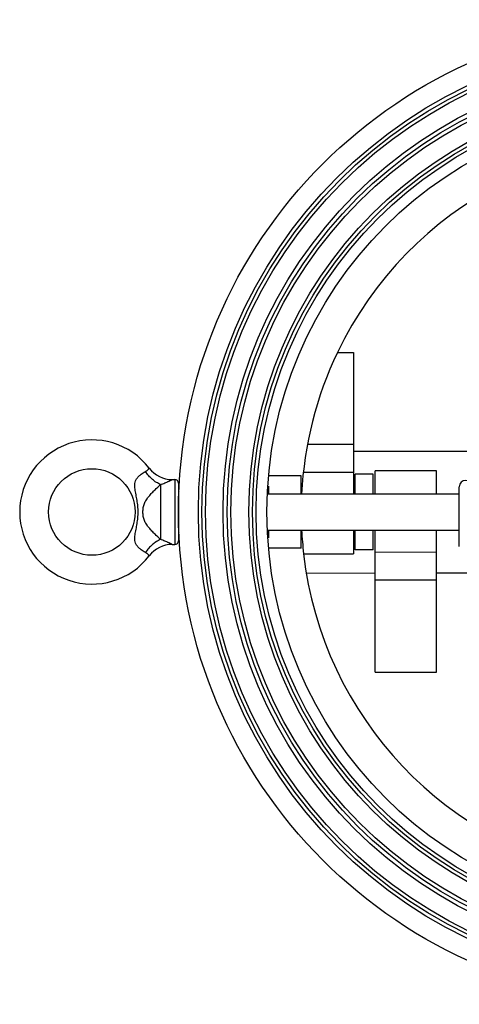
# Model space of a CAD drawing. Header units: millimetres. Extents: x -186 to 542, y -93 to 1081.
# Tile 3 of 6: x -6 to 116, y 99 to 372. Entities that reach past the tile are written whole.
import ezdxf

# ---------------------------------------------------------------- set-up
doc = ezdxf.new("R2010")
doc.units = ezdxf.units.MM
doc.header["$LTSCALE"] = 30.734
doc.layers.get('0').update_dxf_attribs({"linetype": 'CONTINUOUS'})
doc.layers.add('02___PRT_ALL_AXES', color=7, linetype='CONTINUOUS')

msp = doc.modelspace()

# ---------------------------------------------------------------- linework, layer by layer
at = {"color": 7, "linetype": 'Continuous'}
for p, q in [((86.29, 279.46), (86.32, 240.21)), ((73.56, 254), (86.31, 254.01)), ((72.42, 246.26), (86.32, 246.27)), ((92.32, 240.21), (92.32, 246.64)), ((109.32, 240.21), (109.32, 246.66)), ((36.07, 244.21), (36.83, 244.21)), ((36.83, 244.21), (36.83, 226.21)), ((37.83, 243.21), (37.83, 227.21)), ((32.83, 242.81), (32.83, 227.61)), ((115.64, 225.65), (115.64, 242.2)), ((62.44, 240.21), (115.64, 240.21)), ((62.44, 230.21), (115.64, 230.21)), ((86.33, 230.21), (86.33, 223.64)), ((92.36, 190.83), (92.33, 230.21)), ((109.36, 190.84), (109.33, 230.21)), ((36.07, 226.21), (36.83, 226.21)), ((109.33, 224.03), (92.33, 224.02)), ((109.34, 216.29), (92.34, 216.27))]:
    msp.add_line(p, q, dxfattribs=at)
for centre, radius in [((174.33, 235.21), 131), ((174.33, 235.21), 130), ((174.33, 235.21), 129), ((174.33, 235.21), 124.15), ((174.33, 235.21), 123), ((174.33, 235.21), 122), ((174.33, 235.21), 117), ((174.33, 235.21), 116), ((174.33, 235.21), 115), ((174.33, 235.21), 112), ((13.83, 235.21), 12)]:
    msp.add_circle(centre, radius, dxfattribs=at)
for centre, radius, start, end in [((174.33, 235.21), 102.5, 154.4248, 177.2012), ((13.83, 235.21), 20, 37.3832, 322.6168), ((36.07, 252.21), 8, 217.3832, 270), ((36.83, 243.21), 1, 0, 90), ((117.39, 242.21), 1.75, 0, 180), ((38.83, 241.21), 1, 180, 206.8556), ((38.83, 229.21), 1, 153.106, 180), ((174.33, 235.21), 102.5, 182.8176, 186.486), ((36.83, 227.21), 1, 270, 360), ((36.07, 218.21), 8, 90, 142.6168)]:
    msp.add_arc(centre, radius, start, end, dxfattribs=at)
for points, knots in [([(26.63, 235.22), (26.63, 235.76), (26.58, 236.84), (26.37, 238.44), (26.12, 239.75), (25.92, 240.79), (25.78, 241.56), (25.7, 242.34), (25.73, 243.12), (25.92, 243.88), (26.32, 244.58), (26.85, 245.18), (27.62, 245.82), (28.25, 246.21), (28.67, 246.42)], [0, 0, 0, 0, 0.128997, 0.257599, 0.385285, 0.44853, 0.511201, 0.573211, 0.634758, 0.696724, 0.760186, 0.824603, 0.887732, 1, 1, 1, 1]), ([(28.67, 246.42), (28.76, 246.47), (28.93, 246.57), (29.15, 246.74), (29.33, 246.91), (29.45, 247.03), (29.53, 247.13), (29.58, 247.18), (29.62, 247.23), (29.66, 247.27), (29.68, 247.3), (29.69, 247.32), (29.7, 247.33), (29.71, 247.34), (29.71, 247.35), (29.72, 247.35), (29.72, 247.35), (29.72, 247.35)], [0, 0, 0, 0, 0.221593, 0.41867, 0.589997, 0.73393, 0.79504, 0.84859, 0.894351, 0.932114, 0.961691, 0.973363, 0.982933, 0.990388, 0.995722, 0.998928, 1, 1, 1, 1]), ([(32.83, 242.81), (32.43, 242.98), (31.65, 243.41), (30.56, 244.25), (29.55, 245.25), (28.95, 246.02), (28.67, 246.42)], [0, 0, 0, 0, 0.231896, 0.478427, 0.735988, 1, 1, 1, 1]), ([(32.83, 242.81), (33.04, 242.88), (33.46, 243.03), (34.06, 243.27), (34.52, 243.47), (34.87, 243.62), (35.1, 243.73), (35.31, 243.83), (35.5, 243.92), (35.67, 244), (35.79, 244.06), (35.87, 244.1), (35.92, 244.13), (35.97, 244.15), (36.01, 244.17), (36.03, 244.19), (36.05, 244.2), (36.06, 244.2), (36.07, 244.21), (36.07, 244.21), (36.07, 244.21)], [0, 0, 0, 0, 0.193529, 0.376246, 0.544769, 0.622408, 0.694818, 0.761314, 0.821165, 0.873609, 0.917874, 0.93671, 0.953231, 0.967361, 0.979026, 0.988157, 0.994714, 0.99702, 0.998671, 1, 1, 1, 1]), ([(27.98, 235.21), (27.98, 235.42), (27.99, 235.83), (28.05, 236.44), (28.18, 237.03), (28.37, 237.58), (28.63, 238.1), (29.04, 238.78), (29.65, 239.6), (30.46, 240.52), (31.51, 241.61), (32.31, 242.35), (32.83, 242.81)], [0, 0, 0, 0, 0.067026, 0.132896, 0.196544, 0.258404, 0.320241, 0.383419, 0.514658, 0.648731, 0.778648, 1, 1, 1, 1]), ([(28.67, 223.99), (28.25, 224.21), (27.62, 224.6), (26.85, 225.24), (26.32, 225.84), (25.92, 226.54), (25.73, 227.31), (25.7, 228.09), (25.78, 228.87), (25.92, 229.64), (26.12, 230.68), (26.38, 232), (26.58, 233.6), (26.63, 234.68), (26.63, 235.22)], [0, 0, 0, 0, 0.112285, 0.17542, 0.239833, 0.303278, 0.36523, 0.426776, 0.48879, 0.551466, 0.614716, 0.742406, 0.871007, 1, 1, 1, 1]), ([(32.83, 227.61), (32.31, 228.07), (31.51, 228.81), (30.46, 229.9), (29.65, 230.82), (29.04, 231.64), (28.63, 232.32), (28.37, 232.85), (28.18, 233.4), (28.05, 233.98), (27.99, 234.59), (27.98, 235), (27.98, 235.21)], [0, 0, 0, 0, 0.221368, 0.351292, 0.485357, 0.616566, 0.679725, 0.74155, 0.803416, 0.867085, 0.932972, 1, 1, 1, 1]), ([(32.83, 227.61), (32.43, 227.43), (31.65, 227), (30.56, 226.17), (29.55, 225.16), (28.95, 224.4), (28.67, 223.99)], [0, 0, 0, 0, 0.231896, 0.478427, 0.735988, 1, 1, 1, 1]), ([(36.07, 226.21), (36.07, 226.21), (36.07, 226.21), (36.06, 226.21), (36.05, 226.22), (36.03, 226.23), (36.01, 226.24), (35.97, 226.26), (35.92, 226.29), (35.87, 226.31), (35.79, 226.35), (35.67, 226.42), (35.5, 226.5), (35.31, 226.59), (35.1, 226.69), (34.87, 226.8), (34.52, 226.95), (34.06, 227.15), (33.46, 227.38), (33.04, 227.54), (32.83, 227.61)], [0, 0, 0, 0, 0.001329, 0.00298, 0.005286, 0.011843, 0.020974, 0.03264, 0.04677, 0.063291, 0.082126, 0.126392, 0.178836, 0.238688, 0.305183, 0.377593, 0.455232, 0.623754, 0.806471, 1, 1, 1, 1]), ([(29.72, 223.07), (29.72, 223.07), (29.72, 223.07), (29.71, 223.07), (29.71, 223.08), (29.7, 223.09), (29.69, 223.1), (29.68, 223.11), (29.66, 223.14), (29.62, 223.19), (29.58, 223.23), (29.53, 223.29), (29.45, 223.38), (29.33, 223.51), (29.15, 223.67), (28.93, 223.84), (28.76, 223.95), (28.67, 223.99)], [0, 0, 0, 0, 0.001072, 0.004278, 0.009612, 0.017067, 0.026637, 0.038309, 0.067886, 0.105649, 0.15141, 0.20496, 0.266071, 0.410004, 0.58133, 0.778407, 1, 1, 1, 1])]:
    msp.add_open_spline(points, degree=3, knots=knots, dxfattribs=at)
at = {"layer": '02___PRT_ALL_AXES', "color": 7, "linetype": 'Continuous'}
for p, q in [((81.87, 279.46), (86.29, 279.46)), ((86.31, 252.07), (160.64, 252.13)), ((86.75, 240.21), (86.75, 245.71)), ((91.75, 245.71), (86.75, 245.71)), ((91.75, 240.21), (91.75, 245.71)), ((109.32, 246.66), (92.32, 246.65)), ((36.07, 244.21), (36.83, 244.21)), ((71.84, 245.21), (62.84, 245.21)), ((71.84, 240.21), (71.84, 245.21)), ((62.84, 240.21), (62.84, 242.39)), ((62.44, 240.21), (115.64, 240.21)), ((62.44, 230.21), (115.64, 230.21)), ((62.84, 228.03), (62.84, 230.21)), ((71.84, 225.21), (71.84, 230.21)), ((86.75, 224.71), (86.75, 230.21)), ((91.75, 224.71), (91.75, 230.21)), ((36.07, 226.21), (36.83, 226.21)), ((71.84, 225.21), (62.84, 225.21)), ((91.75, 224.71), (86.75, 224.71)), ((72.47, 223.63), (86.33, 223.64)), ((92.34, 218.22), (73.25, 218.2)), ((184.51, 218.29), (109.34, 218.23)), ((92.36, 190.83), (109.36, 190.84))]:
    msp.add_line(p, q, dxfattribs=at)
msp.add_circle((174.33, 235.21), 136.5, dxfattribs=at)
for start, end in [(6.486, 154.4248), (186.486, 334.4248)]:
    msp.add_arc((174.33, 235.21), 102.5, start, end, dxfattribs=at)

doc.saveas('drawing.dxf')
